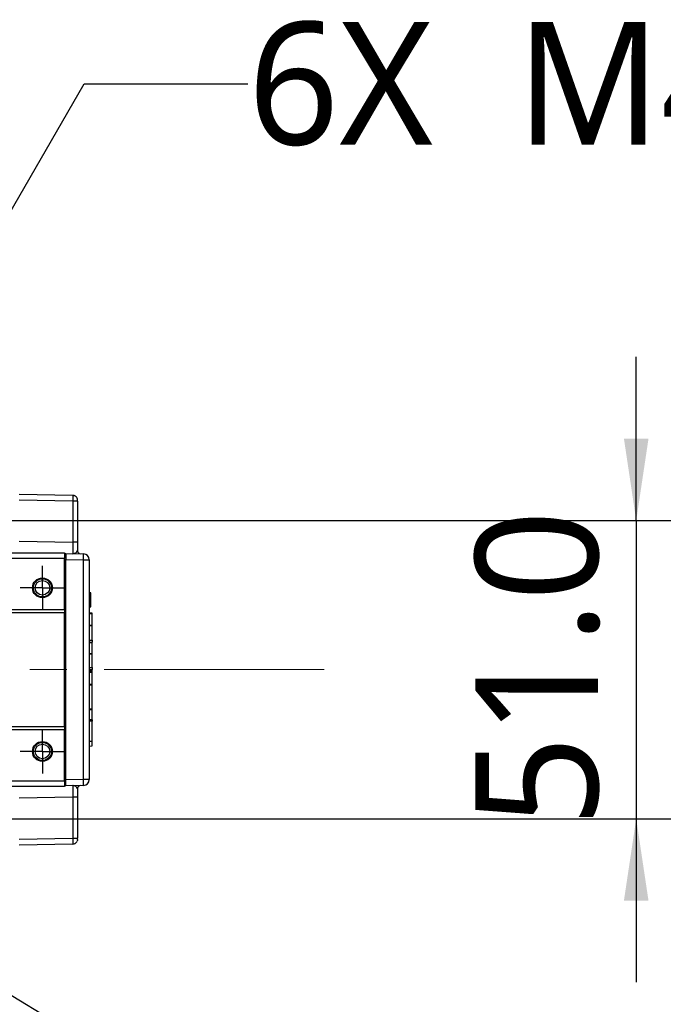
# Model space of a CAD drawing. Header units: millimetres. Extents: x 35 to 2905, y -50 to 2044.
# Tile 15 of 27: x 1373 to 1483, y 1493 to 1661. Entities that reach past the tile are written whole.
import ezdxf

# ---------------------------------------------------------------- set-up
doc = ezdxf.new("R2010")
doc.units = ezdxf.units.MM
doc.header["$LTSCALE"] = 7
doc.linetypes.add('SLD-Center', pattern=[19.05, 15.24, -1.27, 1.27, -1.27])
doc.linetypes.add('SLD-Solid', pattern=[0])
doc.layers.add('DIMNS', color=7, linetype='SLD-Solid')
doc.styles.add('SLDTEXTSTYLE13', font='MSYH.TTC')
doc.styles.get("Standard").update_dxf_attribs({"font": 'MSYH.TTC'})
doc.dimstyles.new('SLDDIMSTYLE2', dxfattribs={"dimtxt": 21, "dimasz": 14, "dimexe": 0, "dimexo": 0.0625, "dimgap": 5.25, "dimtad": 2, "dimdec": 1, "dimrnd": 1e-09, "dimzin": 4, "dimdsep": 46, "dimtxsty": 'SLDTEXTSTYLE13', "dimsah": 1, "dimcen": 0.09, "dimadec": 0, "dimazin": 1, "dimtfac": 1, "dimtdec": 1, "dimtmove": 0, "dimatfit": 0, "dimfxl": 0, "dimfrac": 2, "dimtolj": 1, "dimtzin": 12, "dimarcsym": 0})
doc.dimstyles.new('SLDDIMSTYLE3', dxfattribs={"dimtxt": 0.18, "dimasz": 14, "dimexe": 0, "dimexo": 0.0625, "dimgap": 0, "dimtad": 0, "dimtih": 1, "dimtoh": 1, "dimdec": 0, "dimrnd": 1e-09, "dimzin": 0, "dimdsep": 46, "dimtxsty": 'Standard', "dimsah": 1, "dimcen": 0.09, "dimadec": 0, "dimazin": 0, "dimtfac": 14, "dimtdec": 0, "dimtofl": 0, "dimtmove": 0, "dimatfit": 3, "dimfxl": 0, "dimfrac": 2, "dimtolj": 1, "dimtzin": 0, "dimarcsym": 0})
doc.dimstyles.new('SLDDIMSTYLE6', dxfattribs={"dimtxt": 21, "dimasz": 14, "dimexe": 0, "dimexo": 0.0625, "dimgap": 5.25, "dimtad": 0, "dimtih": 1, "dimtoh": 1, "dimdec": 6, "dimrnd": 1e-09, "dimzin": 12, "dimdsep": 46, "dimtxsty": 'SLDTEXTSTYLE13', "dimsah": 1, "dimcen": 0, "dimadec": 0, "dimazin": 3, "dimtfac": 1, "dimtdec": 1, "dimtofl": 0, "dimtmove": 0, "dimatfit": 3, "dimfxl": 0, "dimfrac": 2, "dimtolj": 1, "dimtzin": 12, "dimarcsym": 0})

# ---------------------------------------------------------------- blocks, each defined once
blk = doc.blocks.new('_D_10')
at = {"layer": 'DIMNS'}
for p, q in [((1478.37, 1575.65), (1478.37, 1603.65)), ((1287.82, 1575.65), (1485.37, 1575.65)), ((1478.37, 1575.65), (1478.37, 1524.65)), ((1288.12, 1524.65), (1485.37, 1524.65)), ((1478.37, 1524.65), (1478.37, 1496.65))]:
    blk.add_line(p, q, dxfattribs=at)
for points in [[(1478.37, 1575.65), (1480.47, 1589.65), (1476.27, 1589.65)], [(1478.37, 1524.65), (1476.27, 1510.65), (1480.47, 1510.65)]]:
    blk.add_solid(points, dxfattribs=at)
at = {"layer": 'DIMNS', "insert": (1450.82, 1523.23), "char_height": 21, "attachment_point": 1, "rotation": 90, "style": 'SLDTEXTSTYLE13'}
blk.add_mtext('51.0', dxfattribs=at)
blk = doc.blocks.new('SW_SYMBOL_HOLE_DEPTH')
at = {"layer": 'DIMNS', "color": 0}
for p, q in [((0, 6125), (5600, 6125)), ((2800, 6125), (2800, 525)), ((700, 3885), (2800, 525)), ((4900, 3885), (2800, 525))]:
    blk.add_line(p, q, dxfattribs=at)
blk = doc.blocks.new('_D_14')
at = {"layer": 'DIMNS'}
for p, q in [((1341.57, 1577.07), (1383.9, 1650.4)), ((1383.9, 1650.4), (1411.9, 1650.4))]:
    blk.add_line(p, q, dxfattribs=at)
blk.add_solid([(1341.57, 1577.07), (1350.39, 1588.15), (1346.75, 1590.25)], dxfattribs=at)
at = {"layer": 'DIMNS', "xscale": 0.003936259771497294, "yscale": 0.003936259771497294, "zscale": 0.003936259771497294}
blk.add_blockref('SW_SYMBOL_HOLE_DEPTH', (1499.49, 1636.49), dxfattribs=at)
at = {"layer": 'DIMNS', "char_height": 21, "attachment_point": 1, "style": 'SLDTEXTSTYLE13'}
for s, insert in [('6X  M4', (1411.9, 1660.97)), (' 8.0', (1530.23, 1660.97))]:
    blk.add_mtext(s, dxfattribs=dict(at, insert=insert))
blk = doc.blocks.new('SW_CENTERMARKSYMBOL_0')
at = {"layer": 'DIMNS', "color": 0}
for p, q in [((0, 2.54), (0, 3.79)), ((0, 0), (0, 2.54)), ((-2.54, 0), (-3.79, 0)), ((0, 0), (-2.54, 0)), ((0, 0), (0, -2.54)), ((0, 0), (2.54, 0)), ((2.54, 0), (3.79, 0)), ((0, -2.54), (0, -3.79))]:
    blk.add_line(p, q, dxfattribs=at)
blk = doc.blocks.new('SW_CENTERMARKSYMBOL_2')
at = {"layer": 'DIMNS', "color": 0}
for p, q in [((0, 2.54), (0, 3.79)), ((0, 0), (0, 2.54)), ((-2.54, 0), (-3.79, 0)), ((0, 0), (-2.54, 0)), ((0, 0), (0, -2.54)), ((0, 0), (2.54, 0)), ((2.54, 0), (3.79, 0)), ((0, -2.54), (0, -3.79))]:
    blk.add_line(p, q, dxfattribs=at)

msp = doc.modelspace()

# ---------------------------------------------------------------- linework, layer by layer
at = {"color": 7, "linetype": 'SLD-Solid', "lineweight": 25}
for p, q in [((1372.7441354, 1580.1455366), (1381.9580897, 1579.9847065)), ((1381.9580897, 1578.9848591), (1372.7441354, 1579.1456873)), ((1381.9580897, 1578.9848591), (1381.9580897, 1571.9844016)), ((1382.7441259, 1578.9848591), (1381.9580897, 1578.9848591)), ((1382.7441259, 1578.9848591), (1382.7441259, 1571.9844016)), ((1372.7441354, 1572.1452335), (1381.9580897, 1571.9844016)), ((1382.7441259, 1571.9844016), (1381.9580897, 1571.9844016)), ((764.9941369, 1570.1455368), (1380.4941102, 1570.1455368)), ((1380.4941102, 1570.1455368), (1380.4941102, 1569.1455367)), ((1380.4941102, 1569.1455367), (764.9941369, 1569.1455367)), ((1380.4941102, 1570.0102604), (1380.7441219, 1570.0058962)), ((1380.4941102, 1560.4455375), (1380.4941102, 1569.1455367)), ((1380.7441219, 1570.0058962), (1383.7615772, 1569.9532262)), ((1380.7441219, 1570.0058962), (1380.7441219, 1569.0060488)), ((1380.7441219, 1569.0060488), (1383.7615772, 1568.9533787)), ((1380.7441219, 1531.2850258), (1380.7441219, 1569.0060488)), ((1383.0605968, 1569.9972293), (1383.0495997, 1570.0035269)), ((1383.7615772, 1531.3376958), (1383.7615772, 1568.9533787)), ((1383.7615772, 1568.9533787), (1384.74413, 1568.9533787)), ((1384.74413, 1568.9533787), (1384.74413, 1531.3376958)), ((1385.0441201, 1563.2611417), (1384.74413, 1563.3140399)), ((1385.0441201, 1560.9195434), (1385.0441201, 1563.2611417)), ((764.9941369, 1560.4455375), (1380.4941102, 1560.4455375)), ((1380.4941102, 1560.4455375), (1380.4941102, 1559.8455376)), ((1384.74413, 1560.8666452), (1385.0441201, 1560.9195434)), ((1380.4941102, 1559.8455376), (764.9941369, 1559.8455376)), ((1380.4941102, 1540.445537), (1380.4941102, 1559.8455376)), ((1385.2441235, 1559.827699), (1384.74413, 1559.8714432)), ((1384.74413, 1559.7310436), (1385.2441235, 1559.7310436)), ((1385.2441235, 1559.7310436), (1385.2441235, 1559.827699)), ((1385.2441235, 1557.7646933), (1385.2441235, 1559.7310436)), ((1384.74413, 1557.7646933), (1385.2441235, 1557.7646933)), ((1384.74413, 1557.6514342), (1385.2441235, 1557.6867225)), ((1385.2441235, 1557.6867225), (1385.2441235, 1557.7646933)), ((1385.2441235, 1555.2085309), (1385.2441235, 1557.6867225)), ((1384.74413, 1555.1732431), (1385.2441235, 1555.2085309)), ((1384.74413, 1554.9195843), (1385.2441235, 1554.8758401)), ((1385.2441235, 1555.2085309), (1385.2441235, 1554.8758401)), ((1385.2441235, 1554.7791847), (1385.2441235, 1554.8758401)), ((1384.74413, 1554.7791847), (1385.2441235, 1554.7791847)), ((1385.2441235, 1552.9296109), (1385.2441235, 1554.7791847)), ((1384.74413, 1552.9296109), (1385.2441235, 1552.9296109)), ((1384.74413, 1552.8141804), (1385.2441235, 1552.8501451)), ((1385.2441235, 1552.8501451), (1385.2441235, 1552.9296109)), ((1385.2441235, 1550.5261407), (1385.2441235, 1552.8501451)), ((1384.74413, 1550.4901761), (1385.2441235, 1550.5261407)), ((1384.74413, 1550.2343457), (1385.2441235, 1550.1906014)), ((1384.74413, 1550.1407457), (1385.2441235, 1550.1407457)), ((1384.74413, 1550.1074614), (1385.2441235, 1550.1074614)), ((1384.74413, 1549.9964833), (1385.2441235, 1550.0310607)), ((1385.2441235, 1549.7880726), (1384.74413, 1549.8318169)), ((1385.2441235, 1550.5261407), (1385.2441235, 1550.1906014)), ((1385.2441235, 1550.1407457), (1385.2441235, 1550.1906014)), ((1385.2441235, 1550.1074614), (1385.2441235, 1550.1407457)), ((1385.2441235, 1550.0310607), (1385.2441235, 1550.1074614)), ((1385.2441235, 1549.7880726), (1385.2441235, 1550.0310607)), ((1384.74413, 1549.6914169), (1385.2441235, 1549.6914169)), ((1385.2441235, 1549.6914169), (1385.2441235, 1549.7880726)), ((1385.2441235, 1547.6370683), (1385.2441235, 1549.6914169)), ((1384.74413, 1547.6370683), (1385.2441235, 1547.6370683)), ((1384.74413, 1547.5313637), (1385.2441235, 1547.5642981)), ((1385.2441235, 1547.5642981), (1385.2441235, 1547.6370683)), ((1385.2441235, 1543.4407831), (1385.2441235, 1547.5642981)), ((1384.74413, 1543.4845273), (1385.2441235, 1543.4407831)), ((1384.74413, 1543.4812137), (1385.2441235, 1543.437469)), ((1384.74413, 1543.3408135), (1385.2441235, 1543.3408135)), ((1385.2441235, 1543.437469), (1385.2441235, 1543.4407831)), ((1385.2441235, 1543.3408135), (1385.2441235, 1543.437469)), ((1385.2441235, 1541.6405254), (1385.2441235, 1543.3408135)), ((1384.74413, 1541.6405254), (1385.2441235, 1541.6405254)), ((1384.74413, 1541.5001257), (1385.2441235, 1541.5438699)), ((1385.2441235, 1541.5438699), (1385.2441235, 1541.6405254)), ((1385.2441235, 1541.5438699), (1385.2441235, 1541.359726)), ((764.9941369, 1540.445537), (1380.4941102, 1540.445537)), ((1380.4941102, 1539.8455371), (764.9941369, 1539.8455371)), ((1380.4941102, 1540.445537), (1380.4941102, 1539.8455371)), ((1380.4941102, 1531.1455379), (1380.4941102, 1539.8455371)), ((1385.2441235, 1541.359726), (1384.74413, 1541.359726)), ((1385.2441235, 1537.8898304), (1385.2441235, 1541.359726)), ((1384.74413, 1537.8898304), (1385.2441235, 1537.8898304)), ((1384.74413, 1537.0474306), (1385.2441235, 1537.0911748)), ((1385.2441235, 1537.0911748), (1385.2441235, 1537.8898304)), ((1383.7615772, 1531.3376958), (1380.7441219, 1531.2850258)), ((1380.7441219, 1530.2851784), (1380.7441219, 1531.2850258)), ((1384.74413, 1531.3376958), (1383.7615772, 1531.3376958)), ((764.9941369, 1531.1455379), (1380.4941102, 1531.1455379)), ((1380.4941102, 1530.1455377), (764.9941369, 1530.1455377)), ((1380.4941102, 1531.1455379), (1380.4941102, 1530.1455377)), ((1380.7441219, 1530.2851784), (1380.4941102, 1530.2808142)), ((1383.7615772, 1530.3378484), (1380.7441219, 1530.2851784)), ((1381.9580897, 1528.306673), (1372.7441354, 1528.145841)), ((1382.7441259, 1528.306673), (1381.9580897, 1528.306673)), ((1381.9580897, 1528.306673), (1381.9580897, 1521.3062155)), ((1382.7441259, 1528.306673), (1382.7441259, 1521.3062155)), ((1372.7441354, 1521.1453872), (1381.9580897, 1521.3062155)), ((1381.9580897, 1521.3062155), (1382.7441259, 1521.3062155)), ((1381.9580897, 1520.306368), (1372.7441354, 1520.1455379)), ((1381.960295, 1520.3452172), (1381.9580897, 1520.306368))]:
    msp.add_line(p, q, dxfattribs=at)
at = {"color": 8, "linetype": 'SLD-Solid', "lineweight": 25}
for p, q in [((1380.4941102, 1569.0101075), (1380.7441219, 1569.0057451)), ((1380.7441219, 1558.0597507), (1380.4941102, 1558.0597507)), ((1380.4941102, 1557.3526441), (1380.7441219, 1557.3526441)), ((1380.7441219, 1555.4384307), (1380.4941102, 1555.4384307)), ((1380.4941102, 1554.7313235), (1380.7441219, 1554.7313235)), ((1380.7441219, 1545.559751), (1380.4941102, 1545.559751)), ((1380.4941102, 1544.8526439), (1380.7441219, 1544.8526439)), ((1380.7441219, 1542.9384305), (1380.4941102, 1542.9384305)), ((1380.4941102, 1542.2313238), (1380.7441219, 1542.2313238)), ((1380.7441219, 1531.2853294), (1380.4941102, 1531.2809671))]:
    msp.add_line(p, q, dxfattribs=at)
at = {"color": 7, "linetype": 'SLD-Solid', "lineweight": 25, "flags": 128}
for points in [[(1381.9580897, 1579.9847065), (1382.1121677, 1579.9669816), (1382.1556791, 1579.9563496)], [(1382.7441259, 1521.1062456), (1382.7290757, 1520.9518863), (1382.6852961, 1520.8051565)]]:
    msp.add_lwpolyline(points, dxfattribs=at)
at = {"color": 7, "linetype": 'SLD-Solid', "lineweight": 25}
for centre, radius in [((1376.7441235, 1564.1455373), 1.7), ((1376.7441235, 1564.1455373), 1.55), ((1376.7441235, 1564.1455373), 1.25), ((1376.7441235, 1536.1455373), 1.7), ((1376.7441235, 1536.1455373), 1.55), ((1376.7441235, 1536.1455373), 1.25)]:
    msp.add_circle(centre, radius, dxfattribs=at)
for centre, radius, start, end in [((1381.9441235, 1579.1848288), 0.8, 0, 40.927437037), ((1383.2441235, 1570.4623353), 0.5, 180, 269), ((1383.7441235, 1568.9533792), 1, 0, 89), ((1369.4022998, 1569.4533025), 14.3679773, 358.006030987, 1.993969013), ((1383.7441235, 1531.3376953), 1, 271, 0), ((1369.4022998, 1530.8377721), 14.3679773, 358.006030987, 1.993969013), ((1383.2441235, 1529.8287393), 0.5, 91, 180), ((1381.9441235, 1521.1062457), 0.8, 271, 298.424804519)]:
    msp.add_arc(centre, radius, start, end, dxfattribs=at)
for points, knots in [([(1381.9580897, 1579.9847065), (1381.9597245, 1579.9696502), (1381.9629943, 1579.9395375), (1381.9643992, 1579.7083125), (1381.9629943, 1579.3778543), (1381.9597245, 1579.1158575), (1381.9580897, 1578.9848591)], [0, 0, 0, 0, 0.2500001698, 0.4999996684, 0.7499998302, 1, 1, 1, 1]), ([(1382.6891406, 1579.4763012), (1382.6532851, 1579.5484808), (1382.5808803, 1579.6942367), (1382.397662, 1579.852888), (1382.185112, 1579.9517151), (1382.0337442, 1579.9600259), (1381.9605931, 1579.9640423)], [0, 0, 0, 0, 0.2536682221, 0.5122448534, 0.7642839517, 1, 1, 1, 1]), ([(1382.7441259, 1578.9848591), (1382.7441259, 1579.0113176), (1382.7441259, 1579.064065), (1382.7441259, 1579.129347), (1382.7441259, 1579.1766562), (1382.7441259, 1579.1821105), (1382.7441259, 1579.1848289)], [0, 0, 0, 0, 0.2508734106, 0.5001384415, 0.7508638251, 1, 1, 1, 1]), ([(1381.9580897, 1571.9844016), (1381.9589756, 1571.848096), (1381.9607241, 1571.5790707), (1381.9629527, 1571.0786281), (1381.9644743, 1570.5345052), (1381.9629526, 1570.1708944), (1381.9607241, 1570.0087498), (1381.9589756, 1569.992792), (1381.9580897, 1569.9847067)], [0, 0, 0, 0, 0.1304202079, 0.2574094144, 0.5000000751, 0.7425833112, 0.8695749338, 1, 1, 1, 1]), ([(1382.7441259, 1571.9844016), (1382.7441259, 1571.7144425), (1382.7441259, 1571.1745438), (1382.7441259, 1570.6997326), (1382.7441259, 1570.4623355)], [0, 0, 0, 0, 0.5000180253, 1, 1, 1, 1]), ([(1381.9580897, 1569.9847105), (1382.1374226, 1570.0236732), (1382.4958743, 1570.101552), (1382.6614083, 1570.3421223), (1382.7441259, 1570.4623355)], [0, 0, 0, 0, 0.50029879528, 1, 1, 1, 1]), ([(1381.9580897, 1530.3063678), (1381.9589756, 1530.2982833), (1381.9607241, 1530.2823269), (1381.9629527, 1530.1201882), (1381.9644743, 1529.7565796), (1381.9629526, 1529.212457), (1381.960724, 1528.7120175), (1381.9589756, 1528.4429843), (1381.9580897, 1528.306673)], [0, 0, 0, 0, 0.1304202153, 0.2574101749, 0.5000000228, 0.7425832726, 0.8695743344, 1, 1, 1, 1]), ([(1382.7441259, 1529.828739), (1382.6663291, 1529.942296), (1382.5494974, 1530.1128307), (1382.2853525, 1530.2393591), (1382.1619852, 1530.279991), (1382.0784319, 1530.301619), (1381.9999177, 1530.3047148), (1381.9580897, 1530.3063641)], [0, 0, 0, 0, 0.4991842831, 0.7496523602, 0.7652386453, 0.8749319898, 1, 1, 1, 1]), ([(1382.7419503, 1529.8908806), (1382.7504854, 1529.9289479), (1382.7681737, 1530.0078391), (1382.8179239, 1530.1060842), (1382.866586, 1530.1527088), (1382.8827663, 1530.1682117)], [0, 0, 0, 0, 0.3836374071, 0.795056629, 1, 1, 1, 1]), ([(1382.7441259, 1529.828739), (1382.7441259, 1529.591342), (1382.7441259, 1529.1165307), (1382.7441259, 1528.576632), (1382.7441259, 1528.306673)], [0, 0, 0, 0, 0.4999819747, 1, 1, 1, 1]), ([(1382.9108997, 1530.1972466), (1382.9186083, 1530.2056476), (1382.9590598, 1530.2497322), (1383.0151257, 1530.2740859), (1383.0605074, 1530.2937987)], [0, 0, 0, 0, 0.19056416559, 1, 1, 1, 1]), ([(1382.7441259, 1521.1062456), (1382.7441259, 1521.1089009), (1382.7441259, 1521.1141943), (1382.7441259, 1521.161976), (1382.7441259, 1521.2273018), (1382.7441259, 1521.2799669), (1382.7441259, 1521.3062155)], [0, 0, 0, 0, 0.2508801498, 0.5001366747, 0.7508651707, 1, 1, 1, 1]), ([(1381.9605931, 1520.3270322), (1382.0337442, 1520.3310486), (1382.185112, 1520.3393595), (1382.397662, 1520.4381865), (1382.5808803, 1520.5968379), (1382.6532851, 1520.7425937), (1382.6891406, 1520.8147733)], [0, 0, 0, 0, 0.2357160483, 0.4877551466, 0.7463317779, 1, 1, 1, 1])]:
    msp.add_open_spline(points, degree=3, knots=knots, dxfattribs=at)
at = {"color": 8, "linetype": 'SLD-Solid', "lineweight": 25}
msp.add_open_spline([(1381.9580897, 1521.3062155), (1381.9597294, 1521.174958), (1381.9630088, 1520.9124432), (1381.9643411, 1520.5858703), (1381.9634042, 1520.3816985), (1381.9610645, 1520.3542455), (1381.960295, 1520.3452172)], degree=3, knots=[0, 0, 0, 0, 0.2865323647, 0.5730647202, 0.8595963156, 1, 1, 1, 1], dxfattribs=at)
at = {"layer": 'DIMNS', "linetype": 'SLD-Center', "lineweight": 18, "ltscale": 0.714286}
msp.add_line((720.5441235, 1550.1455373), (1424.9441235, 1550.1455373), dxfattribs=at)

# ---------------------------------------------------------------- block references
at = {"layer": 'DIMNS'}
for name, p in [('SW_CENTERMARKSYMBOL_2', (1376.7441235, 1564.1455373)), ('SW_CENTERMARKSYMBOL_0', (1376.7441235, 1536.1455373))]:
    msp.add_blockref(name, p, dxfattribs=at)

# ---------------------------------------------------------------- dimensions: what is measured, and where the dimension line sits
dim = msp.add_diameter_dim_2p(p1=(1339.9191235, 1574.2165954), p2=(1341.5691235, 1577.0744792), text='6X  M4{\\fGDT;x} 8.0\\P', dimstyle='SLDDIMSTYLE6', override={"dimpost": '<>'}, dxfattribs=at)
dim.commit()
dim.dimension.update_dxf_attribs({"geometry": '_D_14', "text_midpoint": (1493.1725127, 1650.3955373), "dimtype": 163})
dim = msp.add_linear_dim(base=(1478.3725016, 1524.6455373), p1=(1278.9341235, 1575.6455373), p2=(1279.2341235, 1524.6455373), angle=90, dimstyle='SLDDIMSTYLE2', dxfattribs=at)
dim.commit()
dim.dimension.update_dxf_attribs({"geometry": '_D_10', "text_midpoint": (1478.3725016, 1549.1012425), "dimtype": 160})

# ---------------------------------------------------------------- leaders
for points in [[(1335.1282635, 1503.2296863), (1437.4257225, 1365.1058771), (1481.8757225, 1365.1058771)], [(1356.5879816, 1503.4340646), (1432.5702312, 1457.3602123), (1477.0202312, 1457.3602123)]]:
    msp.add_leader(points, dimstyle='SLDDIMSTYLE3', dxfattribs=at)

doc.saveas('drawing.dxf')
